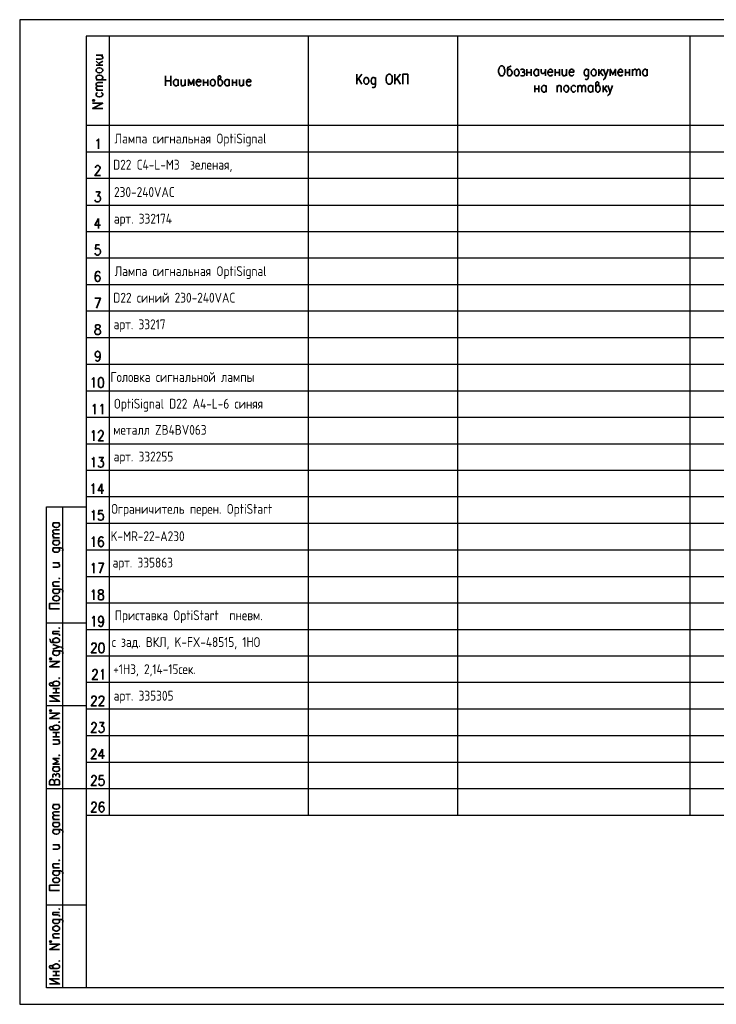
# Model space of a CAD drawing. Header units: millimetres. Extents: x -2 to 2563, y -1050 to -750.
# Tile 10 of 16: x 1283 to 1495, y -1050 to -750. Entities that reach past the tile are written whole.
import ezdxf

# ---------------------------------------------------------------- set-up
doc = ezdxf.new("R2010")
doc.units = ezdxf.units.MM
doc.layers.add('Cont', color=6, linetype='Continuous')
doc.layers.add('Text', color=3, linetype='Continuous')
doc.styles.add('Style1', font='romans.shx', dxfattribs={"width": 0.8})

msp = doc.modelspace()

# ---------------------------------------------------------------- linework, layer by layer
at = {"color": 7, "linetype": 'Continuous', "lineweight": 25}
for p, q in [((1282.76, -750.23), (1282.76, -1050.02)), ((1706.79, -750.23), (1282.76, -750.23)), ((1701.81, -790.6), (1302.94, -790.6)), ((1701.81, -798.63), (1302.94, -798.63)), ((1701.81, -806.76), (1302.94, -806.76)), ((1701.81, -814.8), (1302.94, -814.8)), ((1701.81, -822.84), (1302.94, -822.84)), ((1701.81, -830.96), (1302.94, -830.96)), ((1701.81, -839), (1302.94, -839)), ((1701.81, -847.13), (1302.94, -847.13)), ((1701.81, -855.17), (1302.94, -855.17)), ((1701.81, -863.29), (1302.94, -863.29)), ((1701.81, -871.33), (1302.94, -871.33)), ((1701.81, -879.46), (1302.94, -879.46)), ((1701.81, -887.5), (1302.94, -887.5)), ((1701.81, -895.53), (1302.94, -895.53)), ((1701.81, -903.66), (1302.94, -903.66)), ((1701.81, -911.7), (1302.94, -911.7)), ((1701.81, -919.83), (1302.94, -919.83)), ((1701.81, -927.86), (1302.94, -927.86)), ((1701.81, -935.99), (1302.94, -935.99)), ((1701.81, -944.03), (1302.94, -944.03)), ((1701.81, -952.07), (1302.94, -952.07)), ((1701.81, -960.19), (1302.94, -960.19)), ((1701.81, -968.23), (1302.94, -968.23)), ((1701.81, -976.36), (1302.94, -976.36)), ((1701.81, -984.4), (1302.94, -984.4)), ((1282.76, -1050.02), (1706.79, -1050.02))]:
    msp.add_line(p, q, dxfattribs=at)
at = {"color": 7, "linetype": 'Continuous', "lineweight": 35}
for p, q in [((1306, -760.98), (1308.01, -760.98)), ((1306, -762.9), (1307.4, -764.12)), ((1306, -764.12), (1308.01, -764.12)), ((1306.87, -763.6), (1308.01, -762.81)), ((1327.14, -767.35), (1327.14, -770.41)), ((1328.8, -770.41), (1328.8, -767.35)), ((1386.91, -766.83), (1385.34, -768.84)), ((1385.34, -766.83), (1385.34, -769.89)), ((1398.62, -766.83), (1396.96, -768.84)), ((1396.96, -766.83), (1396.96, -769.89)), ((1437.15, -765.34), (1437.15, -767.35)), ((1437.15, -766.31), (1438.46, -766.31)), ((1438.46, -765.34), (1438.46, -767.35)), ((1440.65, -765.34), (1440.65, -767.35)), ((1442.74, -765.34), (1442.74, -767.35)), ((1445.71, -765.34), (1445.71, -767.35)), ((1445.71, -766.31), (1447.02, -766.31)), ((1447.02, -765.34), (1447.02, -767.35)), ((1449.21, -765.34), (1449.21, -767.35)), ((1459, -765.34), (1459, -767.35)), ((1460.13, -765.34), (1459, -766.74)), ((1459.43, -766.22), (1460.31, -767.35)), ((1467.12, -765.34), (1467.12, -767.35)), ((1467.12, -766.31), (1468.34, -766.31)), ((1468.34, -765.34), (1468.34, -767.35)), ((1469.31, -765.34), (1469.31, -767.35)), ((1473.76, -765.34), (1473.76, -767.35)), ((1306, -768.49), (1309.06, -768.49)), ((1327.14, -768.84), (1328.8, -768.84)), ((1330.99, -768.4), (1330.99, -770.41)), ((1333.17, -768.4), (1333.17, -770.41)), ((1338.68, -768.4), (1338.68, -770.41)), ((1338.68, -769.36), (1339.99, -769.36)), ((1339.99, -768.4), (1339.99, -770.41)), ((1346.54, -768.4), (1346.54, -770.41)), ((1347.5, -768.4), (1347.5, -770.41)), ((1347.5, -769.36), (1348.73, -769.36)), ((1348.73, -768.4), (1348.73, -770.41)), ((1350.91, -768.4), (1350.91, -770.41)), ((1386.91, -769.89), (1385.86, -768.14)), ((1398.62, -769.89), (1397.57, -768.14)), ((1439.51, -770.24), (1439.51, -772.25)), ((1440.73, -770.24), (1440.73, -772.25)), ((1443.01, -770.24), (1443.01, -772.25)), ((1446.33, -770.24), (1446.33, -772.25)), ((1452.62, -770.24), (1452.62, -772.25)), ((1457.16, -770.24), (1457.16, -772.25)), ((1460.31, -770.24), (1460.31, -772.25)), ((1461.44, -770.24), (1460.31, -771.72)), ((1306, -771.72), (1308.01, -771.72)), ((1439.51, -771.29), (1440.73, -771.29)), ((1460.74, -771.11), (1461.53, -772.25)), ((1306.79, -810.78), (1306.79, -813.84)), ((1307.75, -891.52), (1307.75, -894.57)), ((1292.89, -903.4), (1294.9, -903.4)), ((1292.89, -907.94), (1294.9, -907.94)), ((1292.89, -908.82), (1294.9, -908.82)), ((1292.89, -915.63), (1294.9, -915.63)), ((1292.89, -922.71), (1294.9, -922.71)), ((1292.89, -936.51), (1294.9, -936.51)), ((1292.89, -953.9), (1294.9, -953.9)), ((1292.89, -955.21), (1294.9, -955.21)), ((1293.85, -955.21), (1293.85, -953.9)), ((1292.89, -967.27), (1294.9, -967.27)), ((1293.85, -968.58), (1293.85, -967.27)), ((1292.89, -968.58), (1294.9, -968.58)), ((1292.89, -969.45), (1294.9, -969.45)), ((1307.92, -972.34), (1307.92, -975.31)), ((1292.89, -977.76), (1294.9, -977.76)), ((1292.89, -989.2), (1294.9, -989.2)), ((1292.89, -993.75), (1294.9, -993.75)), ((1292.89, -994.62), (1294.9, -994.62)), ((1292.89, -1001.43), (1294.9, -1001.43)), ((1292.89, -1008.51), (1294.9, -1008.51)), ((1292.89, -1022.06), (1294.9, -1022.06)), ((1292.89, -1029.74), (1294.9, -1029.74)), ((1292.89, -1040.05), (1294.9, -1040.05)), ((1293.85, -1041.28), (1293.85, -1040.05)), ((1292.89, -1041.28), (1294.9, -1041.28))]:
    msp.add_line(p, q, dxfattribs=at)
for points in [[(1306, -762.2), (1307.4, -762.2), (1307.83, -762.11), (1308.01, -761.85), (1308.01, -761.5), (1307.83, -761.33), (1307.4, -760.98)], [(1432.35, -764.3), (1432.08, -764.47), (1431.56, -764.65), (1431.3, -764.73), (1431.21, -765.08), (1431.21, -766.74), (1431.3, -767.09), (1431.38, -767.18), (1431.65, -767.35), (1432, -767.35), (1432.26, -767.18), (1432.43, -766.92), (1432.61, -766.48), (1432.61, -766.22), (1432.43, -765.78), (1432.35, -765.61), (1432.26, -765.52), (1432, -765.34), (1431.65, -765.34), (1431.38, -765.52), (1431.21, -765.78)], [(1306.44, -768.49), (1306.17, -768.23), (1306, -767.97), (1306, -767.62), (1306.17, -767.44), (1306.44, -767.18), (1306.87, -767.09), (1307.14, -767.09), (1307.57, -767.18), (1307.83, -767.44), (1308.01, -767.62), (1308.01, -767.97), (1307.83, -768.23), (1307.57, -768.49)], [(1343.13, -768.84), (1343.31, -768.49), (1343.57, -768.4), (1343.92, -768.05), (1344.01, -767.79), (1343.92, -767.53), (1343.75, -767.35), (1343.4, -767.35), (1343.22, -767.53), (1343.13, -767.62), (1343.13, -769.8), (1343.22, -770.06), (1343.31, -770.24), (1343.57, -770.41), (1343.92, -770.41), (1344.1, -770.24), (1344.36, -769.98), (1344.45, -769.54), (1344.45, -769.19), (1344.36, -768.84), (1344.1, -768.49), (1343.92, -768.4), (1343.57, -768.4)], [(1399.32, -769.89), (1399.32, -766.83), (1400.89, -766.83), (1400.89, -769.89)], [(1435.23, -765.52), (1435.58, -765.34), (1435.93, -765.34), (1436.28, -765.52), (1436.36, -765.78), (1436.28, -766.04), (1436.02, -766.22), (1435.67, -766.22)], [(1436.02, -766.22), (1436.28, -766.31), (1436.36, -766.48), (1436.54, -766.74), (1436.36, -767.09), (1436.28, -767.18), (1436.02, -767.35), (1435.58, -767.35), (1435.23, -767.18)], [(1440.65, -766.92), (1440.38, -767.18), (1440.21, -767.35), (1439.86, -767.35), (1439.6, -767.18), (1439.51, -767.09), (1439.42, -766.92), (1439.25, -766.48), (1439.25, -766.22), (1439.42, -765.78), (1439.6, -765.52), (1439.86, -765.34), (1440.21, -765.34), (1440.38, -765.52), (1440.65, -765.78)], [(1441.43, -765.34), (1441.43, -766.04), (1441.61, -766.48), (1441.78, -766.66), (1442.13, -766.66), (1442.39, -766.48), (1442.74, -766.04)], [(1443.53, -766.22), (1444.93, -766.22), (1444.93, -765.87), (1444.84, -765.61), (1444.67, -765.52), (1444.49, -765.34), (1444.14, -765.34), (1443.88, -765.52), (1443.62, -765.78), (1443.53, -766.22), (1443.53, -766.48), (1443.62, -766.92), (1443.88, -767.18), (1444.14, -767.35), (1444.49, -767.35), (1444.67, -767.18), (1444.93, -766.92)], [(1447.9, -765.34), (1447.9, -766.74), (1448.07, -767.18), (1448.25, -767.35), (1448.6, -767.35), (1448.86, -767.18), (1449.21, -766.74)], [(1450, -766.22), (1451.39, -766.22), (1451.39, -765.87), (1451.31, -765.61), (1451.13, -765.52), (1450.96, -765.34), (1450.61, -765.34), (1450.34, -765.52), (1450.08, -765.78), (1450, -766.22), (1450, -766.48), (1450.08, -766.92), (1450.34, -767.18), (1450.61, -767.35), (1450.96, -767.35), (1451.13, -767.18), (1451.39, -766.92)], [(1455.85, -765.78), (1455.76, -765.61), (1455.67, -765.52), (1455.41, -765.34), (1455.06, -765.34), (1454.89, -765.52), (1454.63, -765.78), (1454.54, -766.22), (1454.54, -766.48), (1454.63, -766.92), (1454.89, -767.18), (1455.06, -767.35), (1455.41, -767.35), (1455.67, -767.18), (1455.85, -766.92)], [(1455.85, -765.34), (1455.85, -767.62), (1455.76, -768.05), (1455.67, -768.23), (1455.41, -768.4), (1455.06, -768.4), (1454.89, -768.23)], [(1461.18, -767.35), (1461, -767.97), (1460.74, -768.23), (1460.48, -768.4), (1460.39, -768.4)], [(1460.48, -765.34), (1461.18, -767.35), (1461.88, -765.34)], [(1464.06, -767.35), (1464.06, -765.34), (1463.28, -766.92), (1462.49, -765.34), (1462.49, -767.35)], [(1464.85, -766.22), (1466.25, -766.22), (1466.25, -765.87), (1466.16, -765.61), (1466.07, -765.52), (1465.81, -765.34), (1465.46, -765.34), (1465.2, -765.52), (1465.02, -765.78), (1464.85, -766.22), (1464.85, -766.48), (1465.02, -766.92), (1465.2, -767.18), (1465.46, -767.35), (1465.81, -767.35), (1466.07, -767.18), (1466.25, -766.92)], [(1469.31, -765.87), (1469.65, -765.52), (1469.83, -765.34), (1470.09, -765.34), (1470.35, -765.52), (1470.44, -765.87), (1470.44, -767.35)], [(1470.44, -765.87), (1470.79, -765.52), (1470.97, -765.34), (1471.23, -765.34), (1471.49, -765.52), (1471.58, -765.87), (1471.58, -767.35)], [(1473.76, -766.92), (1473.5, -767.18), (1473.32, -767.35), (1472.98, -767.35), (1472.71, -767.18), (1472.63, -767.09), (1472.54, -766.92), (1472.36, -766.48), (1472.36, -766.22), (1472.54, -765.78), (1472.71, -765.52), (1472.98, -765.34), (1473.32, -765.34), (1473.5, -765.52), (1473.76, -765.78)], [(1306.61, -770.5), (1306.17, -770.24), (1306, -769.98), (1306, -769.71), (1306.17, -769.54), (1306.61, -769.36), (1308.01, -769.36)], [(1330.99, -769.98), (1330.73, -770.24), (1330.55, -770.41), (1330.2, -770.41), (1329.94, -770.24), (1329.85, -770.06), (1329.68, -769.98), (1329.59, -769.54), (1329.59, -769.19), (1329.68, -768.84), (1329.94, -768.49), (1330.2, -768.4), (1330.55, -768.4), (1330.73, -768.49), (1330.99, -768.84)], [(1331.86, -768.4), (1331.86, -769.8), (1332.04, -770.24), (1332.21, -770.41), (1332.56, -770.41), (1332.82, -770.24), (1333.17, -769.8)], [(1335.71, -770.41), (1335.71, -768.4), (1334.92, -769.98), (1334.13, -768.4), (1334.13, -770.41)], [(1336.49, -769.19), (1337.89, -769.19), (1337.89, -768.93), (1337.8, -768.66), (1337.63, -768.49), (1337.46, -768.4), (1337.11, -768.4), (1336.84, -768.49), (1336.67, -768.84), (1336.49, -769.19), (1336.49, -769.54), (1336.67, -769.98), (1336.84, -770.24), (1337.11, -770.41), (1337.46, -770.41), (1337.63, -770.24), (1337.89, -769.98)], [(1346.54, -769.98), (1346.37, -770.24), (1346.11, -770.41), (1345.76, -770.41), (1345.49, -770.24), (1345.41, -770.06), (1345.32, -769.98), (1345.14, -769.54), (1345.14, -769.19), (1345.32, -768.84), (1345.49, -768.49), (1345.76, -768.4), (1346.11, -768.4), (1346.37, -768.49), (1346.54, -768.84)], [(1349.69, -768.4), (1349.69, -769.8), (1349.78, -770.24), (1350.04, -770.41), (1350.39, -770.41), (1350.56, -770.24), (1350.91, -769.8)], [(1351.78, -769.19), (1353.1, -769.19), (1353.1, -768.93), (1353.01, -768.66), (1352.92, -768.49), (1352.66, -768.4), (1352.31, -768.4), (1352.13, -768.49), (1351.87, -768.84), (1351.78, -769.19), (1351.78, -769.54), (1351.87, -769.98), (1352.13, -770.24), (1352.31, -770.41), (1352.66, -770.41), (1352.92, -770.24), (1353.1, -769.98)], [(1391.1, -768.32), (1390.93, -768.14), (1390.84, -767.97), (1390.58, -767.88), (1390.23, -767.88), (1390.06, -767.97), (1389.79, -768.32), (1389.71, -768.75), (1389.71, -769.01), (1389.79, -769.45), (1390.06, -769.71), (1390.23, -769.89), (1390.58, -769.89), (1390.84, -769.71), (1391.1, -769.45)], [(1391.1, -767.88), (1391.1, -770.15), (1390.93, -770.59), (1390.84, -770.76), (1390.58, -770.85), (1390.23, -770.85), (1390.06, -770.76)], [(1443.01, -771.81), (1442.74, -772.07), (1442.48, -772.25), (1442.13, -772.25), (1441.96, -772.07), (1441.78, -771.99), (1441.69, -771.81), (1441.61, -771.37), (1441.61, -771.11), (1441.69, -770.67), (1441.96, -770.41), (1442.13, -770.24), (1442.48, -770.24), (1442.74, -770.41), (1443.01, -770.67)], [(1446.33, -770.85), (1446.68, -770.41), (1446.85, -770.24), (1447.2, -770.24), (1447.46, -770.41), (1447.55, -770.67), (1447.55, -772.25)], [(1452.01, -770.67), (1451.74, -770.41), (1451.48, -770.24), (1451.13, -770.24), (1450.96, -770.41), (1450.69, -770.67), (1450.61, -771.11), (1450.61, -771.37), (1450.69, -771.81), (1450.96, -772.07), (1451.13, -772.25), (1451.48, -772.25), (1451.74, -772.07), (1452.01, -771.81)], [(1452.62, -770.85), (1452.97, -770.41), (1453.23, -770.24), (1453.49, -770.24), (1453.67, -770.41), (1453.84, -770.85), (1453.84, -772.25)], [(1453.84, -770.85), (1454.19, -770.41), (1454.36, -770.24), (1454.63, -770.24), (1454.89, -770.41), (1454.98, -770.85), (1454.98, -772.25)], [(1457.16, -771.81), (1456.9, -772.07), (1456.72, -772.25), (1456.37, -772.25), (1456.11, -772.07), (1456.02, -771.99), (1455.85, -771.81), (1455.76, -771.37), (1455.76, -771.11), (1455.85, -770.67), (1456.11, -770.41), (1456.37, -770.24), (1456.72, -770.24), (1456.9, -770.41), (1457.16, -770.67)], [(1458.12, -770.67), (1458.3, -770.41), (1458.56, -770.24), (1458.91, -769.98), (1459, -769.63), (1458.91, -769.36), (1458.73, -769.19), (1458.38, -769.19), (1458.21, -769.36), (1458.12, -769.54), (1458.12, -771.72), (1458.21, -771.99), (1458.3, -772.07), (1458.56, -772.25), (1458.91, -772.25), (1459.08, -772.07), (1459.34, -771.81), (1459.43, -771.37), (1459.43, -771.11), (1459.34, -770.67), (1459.08, -770.41), (1458.91, -770.24), (1458.56, -770.24)], [(1461.79, -770.24), (1462.49, -772.25), (1463.19, -770.24)], [(1306.61, -771.72), (1306.17, -771.37), (1306, -771.11), (1306, -770.85), (1306.17, -770.67), (1306.61, -770.5), (1308.01, -770.5)], [(1306.44, -772.42), (1306.17, -772.6), (1306, -772.86), (1306, -773.21), (1306.17, -773.38), (1306.44, -773.65), (1306.87, -773.73), (1307.14, -773.73), (1307.57, -773.65), (1307.83, -773.38), (1308.01, -773.21), (1308.01, -772.86), (1307.83, -772.6), (1307.57, -772.42)], [(1462.49, -772.25), (1462.23, -772.86), (1461.97, -773.12), (1461.79, -773.3), (1461.62, -773.3)], [(1308.01, -777.23), (1304.95, -777.23), (1308.01, -775.65), (1304.95, -775.65)], [(1306.17, -787.1), (1306.44, -786.93), (1306.79, -786.58), (1306.79, -789.55)], [(1305.83, -795.31), (1305.83, -795.23), (1305.91, -794.88), (1306, -794.79), (1306.26, -794.62), (1306.7, -794.62), (1306.96, -794.79), (1307.05, -794.88), (1307.22, -795.23), (1307.22, -795.49), (1307.05, -795.75), (1306.87, -796.19), (1305.65, -797.67), (1307.31, -797.67)], [(1305.91, -802.65), (1307.22, -802.65), (1306.52, -803.88), (1306.87, -803.88), (1307.05, -803.96), (1307.22, -804.14), (1307.31, -804.58), (1307.31, -804.84), (1307.22, -805.28), (1306.96, -805.54), (1306.61, -805.71), (1306.26, -805.71), (1305.91, -805.54), (1305.83, -805.45), (1305.65, -805.1)], [(1306.79, -810.78), (1305.65, -812.79), (1307.4, -812.79)], [(1307.05, -818.82), (1305.91, -818.82), (1305.83, -820.13), (1305.91, -819.95), (1306.26, -819.87), (1306.61, -819.87), (1306.96, -819.95), (1307.22, -820.3), (1307.31, -820.74), (1307.31, -821), (1307.22, -821.44), (1306.96, -821.7), (1306.61, -821.88), (1306.26, -821.88), (1305.91, -821.7), (1305.83, -821.61), (1305.65, -821.27)], [(1307.14, -827.38), (1307.05, -827.03), (1306.7, -826.94), (1306.44, -826.94), (1306.09, -827.03), (1305.83, -827.47), (1305.74, -828.26), (1305.74, -828.95), (1305.83, -829.48), (1306.09, -829.83), (1306.44, -829.92), (1306.52, -829.92), (1306.87, -829.83), (1307.14, -829.48), (1307.22, -829.04), (1307.22, -828.95), (1307.14, -828.52), (1306.87, -828.26), (1306.52, -828.08), (1306.44, -828.08), (1306.09, -828.26), (1305.83, -828.52), (1305.74, -828.95)], [(1306.17, -838.04), (1307.31, -834.98), (1305.65, -834.98)], [(1307.22, -852.2), (1307.14, -852.63), (1306.87, -852.9), (1306.52, -852.98), (1306.44, -852.98), (1306.09, -852.9), (1305.83, -852.63), (1305.74, -852.2), (1305.74, -852.02), (1305.83, -851.58), (1306.09, -851.32), (1306.44, -851.15), (1306.52, -851.15), (1306.87, -851.32), (1307.14, -851.58), (1307.22, -852.2), (1307.22, -852.9), (1307.14, -853.59), (1306.87, -854.03), (1306.52, -854.21), (1306.35, -854.21), (1306, -854.03), (1305.83, -853.77)], [(1304.69, -859.8), (1304.95, -859.62), (1305.3, -859.19), (1305.3, -862.24)], [(1305.04, -867.84), (1305.3, -867.75), (1305.65, -867.31), (1305.65, -870.37)], [(1307.4, -867.84), (1307.57, -867.75), (1307.92, -867.31), (1307.92, -870.37)], [(1304.69, -875.96), (1304.95, -875.79), (1305.3, -875.35), (1305.3, -878.41)], [(1306.79, -876.14), (1306.79, -875.96), (1306.87, -875.7), (1307.05, -875.53), (1307.22, -875.35), (1307.75, -875.35), (1307.92, -875.53), (1308.1, -875.7), (1308.18, -875.96), (1308.18, -876.22), (1308.1, -876.57), (1307.83, -876.92), (1306.7, -878.41), (1308.27, -878.41)], [(1304.69, -884), (1304.95, -883.91), (1305.3, -883.48), (1305.3, -886.45)], [(1306.87, -883.48), (1308.18, -883.48), (1307.49, -884.61), (1307.83, -884.61), (1308.1, -884.79), (1308.18, -884.87), (1308.27, -885.31), (1308.27, -885.66), (1308.18, -886.01), (1307.92, -886.36), (1307.57, -886.45), (1307.22, -886.45), (1306.87, -886.36), (1306.79, -886.19), (1306.7, -885.92)], [(1304.69, -892.13), (1304.86, -891.95), (1305.21, -891.52), (1305.21, -894.57)], [(1307.75, -891.52), (1306.61, -893.53), (1308.36, -893.53)], [(1304.69, -900.17), (1304.95, -900.08), (1305.3, -899.64), (1305.3, -902.61)], [(1308.1, -899.64), (1306.87, -899.64), (1306.79, -900.86), (1306.87, -900.78), (1307.22, -900.6), (1307.57, -900.6), (1307.92, -900.78), (1308.18, -901.04), (1308.27, -901.48), (1308.27, -901.74), (1308.18, -902.18), (1307.92, -902.52), (1307.57, -902.61), (1307.22, -902.61), (1306.87, -902.52), (1306.79, -902.35), (1306.7, -902.09)], [(1294.47, -903.4), (1294.73, -903.66), (1294.9, -903.84), (1294.9, -904.19), (1294.73, -904.45), (1294.64, -904.53), (1294.47, -904.71), (1294.03, -904.8), (1293.77, -904.8), (1293.33, -904.71), (1292.98, -904.45), (1292.89, -904.19), (1292.89, -903.84), (1292.98, -903.66), (1293.33, -903.4)], [(1293.42, -906.72), (1292.98, -906.37), (1292.89, -906.19), (1292.89, -905.93), (1292.98, -905.67), (1293.42, -905.58), (1294.9, -905.58)], [(1293.42, -907.94), (1292.98, -907.59), (1292.89, -907.33), (1292.89, -907.07), (1292.98, -906.89), (1293.42, -906.72), (1294.9, -906.72)], [(1304.69, -908.29), (1304.95, -908.12), (1305.3, -907.68), (1305.3, -910.74)], [(1308.18, -908.12), (1308.1, -907.85), (1307.75, -907.68), (1307.49, -907.68), (1307.14, -907.85), (1306.87, -908.29), (1306.79, -908.99), (1306.79, -909.69), (1306.87, -910.3), (1307.14, -910.56), (1307.49, -910.74), (1307.57, -910.74), (1307.92, -910.56), (1308.18, -910.3), (1308.27, -909.86), (1308.27, -909.69), (1308.18, -909.25), (1307.92, -908.99), (1307.57, -908.82), (1307.49, -908.82), (1307.14, -908.99), (1306.87, -909.25), (1306.79, -909.69)], [(1294.47, -908.82), (1294.73, -909.08), (1294.9, -909.25), (1294.9, -909.6), (1294.73, -909.86), (1294.64, -909.95), (1294.47, -910.13), (1294.03, -910.21), (1293.77, -910.21), (1293.33, -910.13), (1292.98, -909.86), (1292.89, -909.6), (1292.89, -909.25), (1292.98, -909.08), (1293.33, -908.82)], [(1293.33, -911), (1293.16, -911.18), (1292.98, -911.26), (1292.89, -911.44), (1292.89, -911.79), (1292.98, -912.05), (1293.33, -912.31), (1293.77, -912.4), (1294.03, -912.4), (1294.47, -912.31), (1294.73, -912.05), (1294.9, -911.79), (1294.9, -911.44), (1294.73, -911.26), (1294.47, -911)], [(1292.89, -911), (1295.17, -911), (1295.6, -911.18), (1295.78, -911.26), (1295.86, -911.44), (1295.86, -911.79), (1295.78, -912.05)], [(1292.89, -916.94), (1294.29, -916.94), (1294.73, -916.77), (1294.9, -916.59), (1294.9, -916.24), (1294.73, -915.98), (1294.29, -915.63)], [(1304.69, -916.33), (1304.95, -916.16), (1305.3, -915.72), (1305.3, -918.78)], [(1307.14, -918.78), (1308.27, -915.72), (1306.7, -915.72)], [(1293.42, -922.71), (1292.98, -922.36), (1292.89, -922.1), (1292.89, -921.75), (1292.98, -921.49), (1293.33, -921.4), (1294.9, -921.4)], [(1293.33, -923.58), (1293.16, -923.67), (1292.98, -923.84), (1292.89, -924.02), (1292.89, -924.37), (1292.98, -924.63), (1293.33, -924.89), (1293.77, -924.98), (1294.03, -924.98), (1294.47, -924.89), (1294.73, -924.63), (1294.9, -924.37), (1294.9, -924.02), (1294.73, -923.84), (1294.47, -923.58)], [(1292.89, -923.58), (1295.17, -923.58), (1295.6, -923.67), (1295.78, -923.84), (1295.86, -924.02), (1295.86, -924.37), (1295.78, -924.63)], [(1304.69, -924.46), (1304.95, -924.28), (1305.3, -923.84), (1305.3, -926.9)], [(1294.9, -929.61), (1291.84, -929.61), (1291.84, -927.95), (1294.9, -927.95)], [(1304.78, -932.49), (1305.04, -932.32), (1305.39, -931.88), (1305.39, -934.94)], [(1308.27, -932.93), (1308.1, -933.37), (1307.92, -933.63), (1307.57, -933.81), (1307.4, -933.81), (1307.05, -933.63), (1306.87, -933.37), (1306.7, -932.93), (1306.7, -932.76), (1306.87, -932.32), (1307.05, -932.06), (1307.4, -931.88), (1307.57, -931.88), (1307.92, -932.06), (1308.1, -932.32), (1308.27, -932.93), (1308.27, -933.63), (1308.1, -934.33), (1307.92, -934.77), (1307.57, -934.94), (1307.31, -934.94), (1306.96, -934.77), (1306.87, -934.5)], [(1292.89, -936.51), (1292.89, -937.21), (1294.29, -937.21), (1294.73, -937.3), (1294.9, -937.56), (1294.9, -937.82)], [(1291.84, -938.7), (1292.02, -938.96), (1292.11, -939.48), (1292.28, -939.75), (1292.54, -939.83), (1294.29, -939.83), (1294.64, -939.75), (1294.73, -939.66), (1294.9, -939.4), (1294.9, -939.05), (1294.73, -938.79), (1294.47, -938.61), (1294.03, -938.44), (1293.77, -938.44), (1293.33, -938.61), (1293.16, -938.7), (1292.98, -938.79), (1292.89, -939.05), (1292.89, -939.4), (1292.98, -939.66), (1293.33, -939.83)], [(1292.89, -941.84), (1294.9, -941.15), (1292.89, -940.45)], [(1294.9, -941.15), (1295.43, -941.32), (1295.78, -941.58), (1295.86, -941.84), (1295.86, -941.93)], [(1304.69, -940.71), (1304.69, -940.53), (1304.78, -940.27), (1304.86, -940.1), (1305.13, -940.01), (1305.56, -940.01), (1305.83, -940.1), (1305.91, -940.27), (1306, -940.53), (1306, -940.88), (1305.91, -941.15), (1305.65, -941.58), (1304.51, -942.98), (1306.17, -942.98)], [(1293.33, -942.37), (1293.16, -942.54), (1292.98, -942.63), (1292.89, -942.89), (1292.89, -943.24), (1292.98, -943.42), (1293.33, -943.68), (1293.77, -943.77), (1294.03, -943.77), (1294.47, -943.68), (1294.73, -943.42), (1294.9, -943.24), (1294.9, -942.89), (1294.73, -942.63), (1294.47, -942.37)], [(1292.89, -942.37), (1295.17, -942.37), (1295.6, -942.54), (1295.78, -942.63), (1295.86, -942.89), (1295.86, -943.24), (1295.78, -943.42)], [(1294.9, -947.26), (1291.84, -947.26), (1294.9, -945.6), (1291.84, -945.6)], [(1305.04, -948.75), (1305.04, -948.66), (1305.13, -948.4), (1305.21, -948.22), (1305.48, -948.05), (1305.91, -948.05), (1306.17, -948.22), (1306.26, -948.4), (1306.35, -948.66), (1306.35, -948.92), (1306.26, -949.18), (1306, -949.62), (1304.86, -951.11), (1306.52, -951.11)], [(1307.57, -948.66), (1307.75, -948.48), (1308.1, -948.05), (1308.1, -951.11)], [(1293.33, -953.03), (1292.98, -952.77), (1292.89, -952.59), (1292.54, -952.24), (1292.28, -952.07), (1292.02, -952.24), (1291.84, -952.33), (1291.84, -952.68), (1292.02, -952.94), (1292.11, -953.03), (1294.29, -953.03), (1294.64, -952.94), (1294.73, -952.77), (1294.9, -952.59), (1294.9, -952.24), (1294.73, -951.98), (1294.47, -951.72), (1294.03, -951.63), (1293.77, -951.63), (1293.33, -951.72), (1292.98, -951.98), (1292.89, -952.24), (1292.89, -952.59)], [(1291.84, -957.75), (1294.9, -957.75), (1291.84, -956.09), (1294.9, -956.09)], [(1304.69, -956.87), (1304.69, -956.7), (1304.78, -956.44), (1304.86, -956.26), (1305.13, -956.17), (1305.56, -956.17), (1305.83, -956.26), (1305.91, -956.44), (1306, -956.7), (1306, -957.05), (1305.91, -957.31), (1305.65, -957.75), (1304.51, -959.14), (1306.17, -959.14)], [(1306.96, -956.87), (1306.96, -956.7), (1307.05, -956.44), (1307.22, -956.26), (1307.4, -956.17), (1307.92, -956.17), (1308.1, -956.26), (1308.27, -956.44), (1308.36, -956.7), (1308.36, -957.05), (1308.27, -957.31), (1308.01, -957.75), (1306.87, -959.14), (1308.45, -959.14)], [(1294.9, -962.99), (1291.84, -962.99), (1294.9, -961.42), (1291.84, -961.42)], [(1293.33, -966.4), (1292.98, -966.13), (1292.89, -965.87), (1292.54, -965.52), (1292.28, -965.44), (1292.02, -965.52), (1291.84, -965.7), (1291.84, -966.05), (1292.02, -966.22), (1292.11, -966.4), (1294.29, -966.4), (1294.64, -966.22), (1294.73, -966.13), (1294.9, -965.87), (1294.9, -965.52), (1294.73, -965.35), (1294.47, -965.09), (1294.03, -965), (1293.77, -965), (1293.33, -965.09), (1292.98, -965.35), (1292.89, -965.52), (1292.89, -965.87)], [(1304.69, -964.91), (1304.69, -964.82), (1304.78, -964.47), (1304.86, -964.39), (1305.13, -964.21), (1305.56, -964.21), (1305.83, -964.39), (1305.91, -964.47), (1306, -964.82), (1306, -965.09), (1305.91, -965.35), (1305.65, -965.79), (1304.51, -967.27), (1306.17, -967.27)], [(1307.05, -964.21), (1308.36, -964.21), (1307.66, -965.35), (1308.01, -965.35), (1308.27, -965.52), (1308.36, -965.7), (1308.45, -966.13), (1308.45, -966.4), (1308.36, -966.83), (1308.1, -967.1), (1307.75, -967.27), (1307.4, -967.27), (1307.05, -967.1), (1306.96, -966.92), (1306.87, -966.66)], [(1292.89, -970.77), (1294.29, -970.77), (1294.73, -970.68), (1294.9, -970.42), (1294.9, -970.07), (1294.73, -969.8), (1294.29, -969.45)], [(1304.6, -973.04), (1304.6, -972.86), (1304.69, -972.6), (1304.86, -972.43), (1305.04, -972.34), (1305.56, -972.34), (1305.74, -972.43), (1305.83, -972.6), (1306, -972.86), (1306, -973.12), (1305.83, -973.47), (1305.65, -973.91), (1304.51, -975.31), (1306.09, -975.31)], [(1307.92, -972.34), (1306.79, -974.35), (1308.53, -974.35)], [(1307.92, -972.34), (1306.79, -974.35), (1308.53, -974.35)], [(1294.9, -975.22), (1292.89, -975.22), (1294.47, -976.1), (1292.89, -976.88), (1294.9, -976.88)], [(1294.47, -977.76), (1294.73, -978.02), (1294.9, -978.28), (1294.9, -978.63), (1294.73, -978.8), (1294.64, -978.98), (1294.47, -979.07), (1294.03, -979.15), (1293.77, -979.15), (1293.33, -979.07), (1292.98, -978.8), (1292.89, -978.63), (1292.89, -978.28), (1292.98, -978.02), (1293.33, -977.76)], [(1292.98, -980.99), (1292.89, -980.64), (1292.89, -980.29), (1292.98, -980.03), (1293.33, -979.85), (1293.59, -980.03), (1293.77, -980.2), (1293.77, -980.55)], [(1293.77, -980.2), (1293.85, -980.03), (1294.03, -979.85), (1294.29, -979.77), (1294.64, -979.85), (1294.73, -980.03), (1294.9, -980.2), (1294.9, -980.64), (1294.73, -980.99)], [(1291.84, -982.21), (1291.84, -983.17), (1294.9, -983.17), (1294.9, -982.21), (1294.73, -981.86), (1294.64, -981.69), (1294.29, -981.6), (1293.85, -981.6), (1293.59, -981.69), (1293.42, -981.86), (1293.33, -982.21), (1293.33, -983.17)], [(1291.84, -982.21), (1292.02, -981.86), (1292.11, -981.69), (1292.46, -981.6), (1292.72, -981.6), (1292.98, -981.69), (1293.16, -981.86), (1293.33, -982.21)], [(1304.69, -981.08), (1304.69, -980.99), (1304.78, -980.64), (1304.86, -980.55), (1305.13, -980.38), (1305.56, -980.38), (1305.83, -980.55), (1305.91, -980.64), (1306, -980.99), (1306, -981.25), (1305.91, -981.51), (1305.65, -981.95), (1304.51, -983.44), (1306.17, -983.44)], [(1308.27, -980.38), (1307.05, -980.38), (1306.96, -981.69), (1307.05, -981.51), (1307.4, -981.43), (1307.75, -981.43), (1308.1, -981.51), (1308.36, -981.77), (1308.45, -982.21), (1308.45, -982.56), (1308.36, -983), (1308.1, -983.26), (1307.75, -983.44), (1307.4, -983.44), (1307.05, -983.26), (1306.96, -983.09), (1306.87, -982.82)], [(1294.47, -989.2), (1294.73, -989.46), (1294.9, -989.64), (1294.9, -989.99), (1294.73, -990.25), (1294.64, -990.34), (1294.47, -990.51), (1294.03, -990.6), (1293.77, -990.6), (1293.33, -990.51), (1292.98, -990.25), (1292.89, -989.99), (1292.89, -989.64), (1292.98, -989.46), (1293.33, -989.2)], [(1304.69, -989.2), (1304.69, -989.03), (1304.78, -988.77), (1304.86, -988.59), (1305.13, -988.42), (1305.56, -988.42), (1305.83, -988.59), (1305.91, -988.77), (1306, -989.03), (1306, -989.29), (1305.91, -989.64), (1305.65, -990.08), (1304.51, -991.47), (1306.17, -991.47)], [(1308.36, -988.85), (1308.27, -988.59), (1307.92, -988.42), (1307.66, -988.42), (1307.31, -988.59), (1307.05, -989.03), (1306.96, -989.73), (1306.96, -990.51), (1307.05, -991.04), (1307.31, -991.3), (1307.66, -991.47), (1307.75, -991.47), (1308.1, -991.3), (1308.36, -991.04), (1308.45, -990.6), (1308.45, -990.51), (1308.36, -990.08), (1308.1, -989.73), (1307.75, -989.64), (1307.66, -989.64), (1307.31, -989.73), (1307.05, -990.08), (1306.96, -990.51)], [(1293.42, -992.52), (1292.98, -992.17), (1292.89, -992), (1292.89, -991.74), (1292.98, -991.56), (1293.42, -991.39), (1294.9, -991.39)], [(1293.42, -993.75), (1292.98, -993.4), (1292.89, -993.13), (1292.89, -992.87), (1292.98, -992.7), (1293.42, -992.52), (1294.9, -992.52)], [(1294.47, -994.62), (1294.73, -994.88), (1294.9, -995.06), (1294.9, -995.41), (1294.73, -995.67), (1294.64, -995.76), (1294.47, -995.93), (1294.03, -996.02), (1293.77, -996.02), (1293.33, -995.93), (1292.98, -995.67), (1292.89, -995.41), (1292.89, -995.06), (1292.98, -994.88), (1293.33, -994.62)], [(1293.33, -996.8), (1293.16, -996.98), (1292.98, -997.07), (1292.89, -997.33), (1292.89, -997.68), (1292.98, -997.85), (1293.33, -998.11), (1293.77, -998.2), (1294.03, -998.2), (1294.47, -998.11), (1294.73, -997.85), (1294.9, -997.68), (1294.9, -997.33), (1294.73, -997.07), (1294.47, -996.8)], [(1292.89, -996.8), (1295.17, -996.8), (1295.6, -996.98), (1295.78, -997.07), (1295.86, -997.33), (1295.86, -997.68), (1295.78, -997.85)], [(1292.89, -1002.75), (1294.29, -1002.75), (1294.73, -1002.57), (1294.9, -1002.4), (1294.9, -1002.05), (1294.73, -1001.78), (1294.29, -1001.43)], [(1293.42, -1008.51), (1292.98, -1008.16), (1292.89, -1007.9), (1292.89, -1007.55), (1292.98, -1007.29), (1293.33, -1007.2), (1294.9, -1007.2)], [(1293.33, -1009.39), (1293.16, -1009.56), (1292.98, -1009.65), (1292.89, -1009.91), (1292.89, -1010.17), (1292.98, -1010.43), (1293.33, -1010.7), (1293.77, -1010.78), (1294.03, -1010.78), (1294.47, -1010.7), (1294.73, -1010.43), (1294.9, -1010.17), (1294.9, -1009.91), (1294.73, -1009.65), (1294.47, -1009.39)], [(1292.89, -1009.39), (1295.17, -1009.39), (1295.6, -1009.56), (1295.78, -1009.65), (1295.86, -1009.91), (1295.86, -1010.17), (1295.78, -1010.43)], [(1294.9, -1015.41), (1291.84, -1015.41), (1291.84, -1013.75), (1294.9, -1013.75)], [(1292.89, -1022.06), (1292.89, -1022.75), (1294.29, -1022.75), (1294.73, -1022.84), (1294.9, -1023.1), (1294.9, -1023.28)], [(1293.33, -1024.15), (1293.16, -1024.24), (1292.98, -1024.33), (1292.89, -1024.59), (1292.89, -1024.94), (1292.98, -1025.11), (1293.33, -1025.38), (1293.77, -1025.46), (1294.03, -1025.46), (1294.47, -1025.38), (1294.73, -1025.11), (1294.9, -1024.94), (1294.9, -1024.59), (1294.73, -1024.33), (1294.47, -1024.15)], [(1292.89, -1024.15), (1295.17, -1024.15), (1295.6, -1024.24), (1295.78, -1024.33), (1295.86, -1024.59), (1295.86, -1024.94), (1295.78, -1025.11)], [(1293.42, -1029.74), (1292.98, -1029.39), (1292.89, -1029.22), (1292.89, -1028.87), (1292.98, -1028.61), (1293.33, -1028.52), (1294.9, -1028.52)], [(1294.9, -1033.33), (1291.84, -1033.33), (1294.9, -1031.75), (1291.84, -1031.75)], [(1293.33, -1039.09), (1292.98, -1038.92), (1292.89, -1038.66), (1292.54, -1038.31), (1292.28, -1038.22), (1292.02, -1038.31), (1291.84, -1038.39), (1291.84, -1038.74), (1292.02, -1039.01), (1292.11, -1039.09), (1294.29, -1039.09), (1294.64, -1039.01), (1294.73, -1038.92), (1294.9, -1038.66), (1294.9, -1038.31), (1294.73, -1038.05), (1294.47, -1037.87), (1294.03, -1037.7), (1293.77, -1037.7), (1293.33, -1037.87), (1292.98, -1038.05), (1292.89, -1038.31), (1292.89, -1038.66)], [(1291.84, -1043.81), (1294.9, -1043.81), (1291.84, -1042.24), (1294.9, -1042.24)]]:
    msp.add_lwpolyline(points, dxfattribs=at)
for points in [[(1429.2, -764.3), (1429.72, -764.3), (1429.9, -764.47), (1430.16, -764.73), (1430.25, -765.08), (1430.42, -765.52), (1430.42, -766.22), (1430.25, -766.66), (1430.16, -766.92), (1429.9, -767.18), (1429.72, -767.35), (1429.2, -767.35), (1429.03, -767.18), (1428.76, -766.92), (1428.68, -766.66), (1428.5, -766.22), (1428.5, -765.52), (1428.68, -765.08), (1428.76, -764.73), (1429.03, -764.47)], [(1306, -765.78), (1306, -765.43), (1306.17, -765.26), (1306.44, -765), (1306.87, -764.91), (1307.14, -764.91), (1307.57, -765), (1307.83, -765.26), (1308.01, -765.43), (1308.01, -765.78), (1307.83, -766.04), (1307.57, -766.31), (1307.14, -766.39), (1306.87, -766.39), (1306.44, -766.31), (1306.17, -766.04)], [(1395.04, -766.83), (1395.47, -766.83), (1395.73, -767), (1395.91, -767.27), (1396.08, -767.53), (1396.17, -767.97), (1396.17, -768.75), (1396.08, -769.19), (1395.91, -769.45), (1395.73, -769.71), (1395.47, -769.89), (1395.04, -769.89), (1394.77, -769.71), (1394.51, -769.45), (1394.42, -769.19), (1394.34, -768.75), (1394.34, -767.97), (1394.42, -767.53), (1394.51, -767.27), (1394.77, -767)], [(1433.83, -765.34), (1434.18, -765.34), (1434.44, -765.52), (1434.62, -765.78), (1434.79, -766.22), (1434.79, -766.48), (1434.62, -766.92), (1434.44, -767.18), (1434.18, -767.35), (1433.83, -767.35), (1433.66, -767.18), (1433.39, -766.92), (1433.31, -766.48), (1433.31, -766.22), (1433.39, -765.78), (1433.66, -765.52)], [(1457.25, -765.34), (1457.6, -765.34), (1457.86, -765.52), (1458.12, -765.78), (1458.21, -766.22), (1458.21, -766.48), (1458.12, -766.92), (1457.86, -767.18), (1457.6, -767.35), (1457.25, -767.35), (1457.07, -767.18), (1456.81, -766.92), (1456.72, -766.48), (1456.72, -766.22), (1456.81, -765.78), (1457.07, -765.52)], [(1341.39, -768.4), (1341.74, -768.4), (1341.91, -768.49), (1342.17, -768.84), (1342.26, -769.19), (1342.26, -769.54), (1342.17, -769.98), (1341.91, -770.24), (1341.74, -770.41), (1341.39, -770.41), (1341.12, -770.24), (1340.86, -769.98), (1340.78, -769.54), (1340.78, -769.19), (1340.86, -768.84), (1341.12, -768.49)], [(1388.05, -767.88), (1388.4, -767.88), (1388.66, -767.97), (1388.92, -768.32), (1389.01, -768.75), (1389.01, -769.01), (1388.92, -769.45), (1388.66, -769.71), (1388.4, -769.89), (1388.05, -769.89), (1387.87, -769.71), (1387.61, -769.45), (1387.52, -769.01), (1387.52, -768.75), (1387.61, -768.32), (1387.87, -767.97)], [(1448.95, -770.24), (1449.3, -770.24), (1449.56, -770.41), (1449.73, -770.67), (1449.91, -771.11), (1449.91, -771.37), (1449.73, -771.81), (1449.56, -772.07), (1449.3, -772.25), (1448.95, -772.25), (1448.77, -772.07), (1448.51, -771.81), (1448.42, -771.37), (1448.42, -771.11), (1448.51, -770.67), (1448.77, -770.41)], [(1305.3, -774.61), (1305.04, -774.61), (1304.95, -774.78), (1305.04, -774.96), (1305.3, -775.04), (1305.48, -774.96), (1305.56, -774.78), (1305.48, -774.61)], [(1306.26, -843.11), (1305.91, -843.2), (1305.83, -843.55), (1305.83, -843.81), (1305.91, -844.07), (1306.17, -844.25), (1306.61, -844.33), (1306.96, -844.51), (1307.22, -844.77), (1307.31, -845.12), (1307.31, -845.56), (1307.22, -845.82), (1307.05, -845.99), (1306.7, -846.08), (1306.26, -846.08), (1305.91, -845.99), (1305.83, -845.82), (1305.65, -845.56), (1305.65, -845.12), (1305.83, -844.77), (1306, -844.51), (1306.35, -844.33), (1306.87, -844.25), (1307.05, -844.07), (1307.22, -843.81), (1307.22, -843.55), (1307.05, -843.2), (1306.7, -843.11)], [(1307.4, -859.19), (1307.05, -859.36), (1306.79, -859.8), (1306.7, -860.5), (1306.7, -860.93), (1306.79, -861.72), (1307.05, -862.07), (1307.4, -862.24), (1307.57, -862.24), (1307.92, -862.07), (1308.18, -861.72), (1308.27, -860.93), (1308.27, -860.5), (1308.18, -859.8), (1307.92, -859.36), (1307.57, -859.19)], [(1294.64, -920.35), (1294.73, -920.44), (1294.9, -920.35), (1294.73, -920.26)], [(1292.89, -926.55), (1292.89, -926.2), (1292.98, -926.03), (1293.33, -925.77), (1293.77, -925.68), (1294.03, -925.68), (1294.47, -925.77), (1294.73, -926.03), (1294.9, -926.2), (1294.9, -926.55), (1294.73, -926.82), (1294.47, -927.08), (1294.03, -927.16), (1293.77, -927.16), (1293.33, -927.08), (1292.98, -926.82)], [(1307.22, -923.84), (1306.87, -924.02), (1306.79, -924.28), (1306.79, -924.54), (1306.87, -924.81), (1307.14, -924.98), (1307.57, -925.16), (1307.92, -925.24), (1308.18, -925.59), (1308.27, -925.85), (1308.27, -926.29), (1308.18, -926.55), (1308.1, -926.73), (1307.75, -926.9), (1307.22, -926.9), (1306.87, -926.73), (1306.79, -926.55), (1306.7, -926.29), (1306.7, -925.85), (1306.79, -925.59), (1307.05, -925.24), (1307.4, -925.16), (1307.83, -924.98), (1308.1, -924.81), (1308.18, -924.54), (1308.18, -924.28), (1308.1, -924.02), (1307.75, -923.84)], [(1294.64, -935.47), (1294.73, -935.55), (1294.9, -935.47), (1294.73, -935.38)], [(1307.57, -940.01), (1307.22, -940.1), (1306.96, -940.53), (1306.87, -941.32), (1306.87, -941.76), (1306.96, -942.46), (1307.22, -942.89), (1307.57, -942.98), (1307.75, -942.98), (1308.1, -942.89), (1308.36, -942.46), (1308.45, -941.76), (1308.45, -941.32), (1308.36, -940.53), (1308.1, -940.1), (1307.75, -940.01)], [(1292.11, -944.55), (1291.93, -944.64), (1291.84, -944.81), (1291.93, -944.99), (1292.11, -945.08), (1292.37, -944.99), (1292.46, -944.81), (1292.37, -944.64)], [(1294.64, -950.67), (1294.73, -950.84), (1294.9, -950.67), (1294.73, -950.58)], [(1292.11, -960.37), (1291.93, -960.46), (1291.84, -960.63), (1291.93, -960.8), (1292.11, -960.8), (1292.37, -960.8), (1292.46, -960.63), (1292.37, -960.46)], [(1294.64, -964.04), (1294.73, -964.21), (1294.9, -964.04), (1294.73, -963.95)], [(1294.64, -974.17), (1294.73, -974.35), (1294.9, -974.17), (1294.73, -974.09)], [(1294.64, -1006.15), (1294.73, -1006.33), (1294.9, -1006.15), (1294.73, -1006.07)], [(1292.89, -1012.44), (1292.89, -1012.09), (1292.98, -1011.83), (1293.33, -1011.57), (1293.77, -1011.48), (1294.03, -1011.48), (1294.47, -1011.57), (1294.73, -1011.83), (1294.9, -1012.09), (1294.9, -1012.44), (1294.73, -1012.62), (1294.47, -1012.88), (1294.03, -1012.97), (1293.77, -1012.97), (1293.33, -1012.88), (1292.98, -1012.62)], [(1294.64, -1021.01), (1294.73, -1021.09), (1294.9, -1021.01), (1294.73, -1020.92)], [(1292.89, -1027.12), (1292.89, -1026.77), (1292.98, -1026.51), (1293.33, -1026.34), (1293.77, -1026.16), (1294.03, -1026.16), (1294.47, -1026.34), (1294.73, -1026.51), (1294.9, -1026.77), (1294.9, -1027.12), (1294.73, -1027.39), (1294.47, -1027.56), (1294.03, -1027.73), (1293.77, -1027.73), (1293.33, -1027.56), (1292.98, -1027.39)], [(1292.11, -1030.71), (1291.93, -1030.79), (1291.84, -1030.97), (1291.93, -1031.05), (1292.11, -1031.14), (1292.37, -1031.05), (1292.46, -1030.97), (1292.37, -1030.79)], [(1294.64, -1036.82), (1294.73, -1036.91), (1294.9, -1036.82), (1294.73, -1036.73)]]:
    msp.add_lwpolyline(points, close=True, dxfattribs=at)
at = {"layer": 'Cont', "color": 7}
for p, q in [((1302.94, -755.21), (1302.94, -1044.95)), ((1701.81, -755.21), (1302.94, -755.21)), ((1310.02, -755.21), (1310.02, -992.52)), ((1370.57, -755.21), (1370.57, -992.52)), ((1416.01, -755.21), (1416.01, -992.52)), ((1486.69, -755.21), (1486.69, -992.52)), ((1701.81, -782.47), (1302.94, -782.47)), ((1290.88, -1044.95), (1290.88, -898.59)), ((1290.88, -898.59), (1302.94, -898.59)), ((1295.86, -1044.95), (1295.86, -898.59)), ((1290.88, -933.89), (1302.94, -933.89)), ((1302.94, -959.14), (1290.88, -959.14)), ((1302.94, -984.4), (1290.88, -984.4)), ((1701.81, -992.52), (1302.94, -992.52)), ((1302.94, -1019.78), (1290.88, -1019.78)), ((1302.94, -1044.95), (1290.88, -1044.95)), ((1701.81, -1044.95), (1302.94, -1044.95))]:
    msp.add_line(p, q, dxfattribs=at)

# ---------------------------------------------------------------- texts
at = {"layer": 'Text', "style": 'Style1', "width": 0.8}
for s, p in [('Лампа сигнальная OptiSignal ', (1311.64, -787.92)), ('D22 C4-L-M3  зеленая, ', (1311.19, -795.88)), ('230-240VAC ', (1311.47, -804.2)), ('арт. 332174  ', (1311.41, -812.32)), ('Лампа сигнальная OptiSignal  ', (1311.66, -828.29)), ('D22 синий 230-240VAC', (1311.23, -836.38)), ('арт. 33217', (1311.34, -844.48)), (' Головка сигнальной лампы ', (1308.79, -860.53)), ('OptiSignal D22 A4-L-6 синяя', (1311.4, -868.65)), ('металл ZB4BV063', (1311.23, -876.61)), ('арт. 332255 ', (1311.35, -884.74)), ('Ограничитель перен. OptiStart', (1310.65, -900.68)), (' K-MR-22-A230', (1308.85, -908.99)), (' арт. 335863 ', (1309.43, -917.03)), ('Приставка OptiStart  пневм.', (1311.7, -933.07)), ('с зад. ВКЛ, K-FX-48515, 1НО   ', (1310.76, -941.23)), ('+1НЗ, 2,14-15сек. ', (1311.22, -949.48)), ('арт. 335305', (1311.36, -957.56))]:
    msp.add_text(s, height=3, dxfattribs=at).set_placement(p)

doc.saveas('drawing.dxf')
